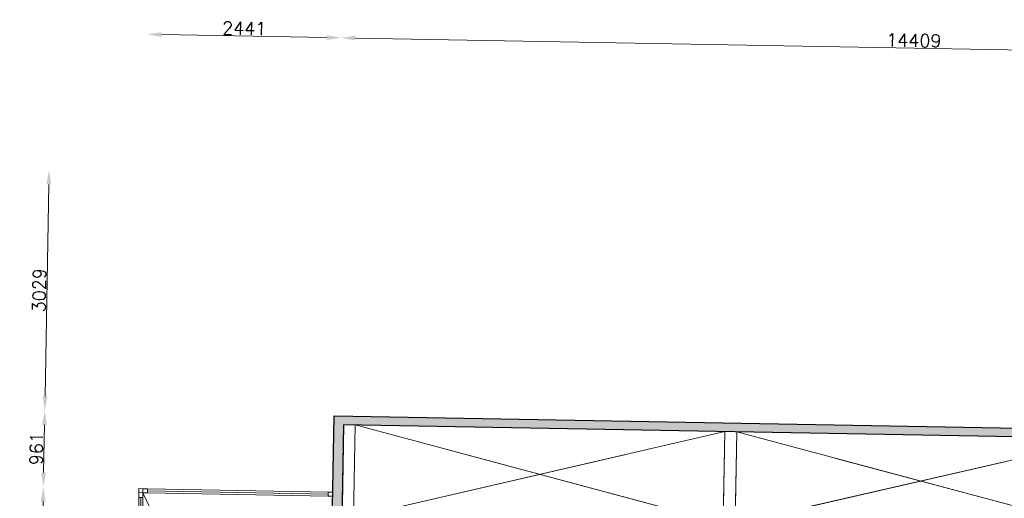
# Model space of a CAD drawing. Header units: millimetres. Extents: x -13022 to 1371524, y -38729 to 632593.
# Tile 186 of 256: x 981842 to 994227, y 17218 to 23244. Entities that reach past the tile are written whole.
import ezdxf

# ---------------------------------------------------------------- set-up
doc = ezdxf.new("R2010")
doc.units = ezdxf.units.MM
doc.header["$LTSCALE"] = 35
doc.linetypes.add('DASHED', pattern=[200, 100, -100])
for name, color, linetype in [('LAYER102', 1, 'Continuous'), ('LAYER111', 7, 'Continuous'), ('LAYER28', 7, 'Continuous'), ('LAYER30', 7, 'Continuous')]:
    doc.layers.add(name, color=color, linetype=linetype)
doc.styles.get("Standard").update_dxf_attribs({"font": 'simplex.shx'})
doc.dimstyles.new('~R----C~', dxfattribs={"dimtxt": 162, "dimasz": 180, "dimexe": 0.18, "dimexo": 0.0625, "dimgap": 16.2, "dimtad": 1, "dimdec": 0, "dimzin": 0, "dimdsep": 46, "dimtxsty": 'Standard', "dimcen": 0.09, "dimse1": 1, "dimse2": 1, "dimclrd": 7, "dimadec": 0, "dimazin": 0, "dimtfac": 1, "dimtdec": 4, "dimtmove": 0, "dimatfit": 3, "dimfxl": 1, "dimtolj": 1, "dimtzin": 0, "dimlwd": 13, "dimarcsym": 0})

# ---------------------------------------------------------------- blocks, each defined once
blk = doc.blocks.new('*D142')
at = {"layer": 'Defpoints', "color": 0, "linetype": 'Continuous', "transparency": 16777216}
for p in [(985884, 23016), (985799, 18257), (983341, 17340)]:
    blk.add_point(p, dxfattribs=at)
at = {"layer": 'LAYER102', "color": 7, "linetype": 'Continuous', "lineweight": 13, "transparency": 16777216}
blk.add_line((983624, 23056), (985704, 23019), dxfattribs=at)
at = {"layer": 'LAYER102', "color": 7, "linetype": 'Continuous', "transparency": 16777216}
for points in [[(983625, 23086), (983624, 23026), (983444, 23060)], [(985705, 23049), (985704, 22989), (985884, 23016)]]:
    blk.add_solid(points, dxfattribs=at)
at = {"layer": 'LAYER102', "color": 0, "linetype": 'Continuous', "transparency": 16777216, "insert": (984666, 23135), "char_height": 162, "attachment_point": 5, "rotation": 358.9686}
blk.add_mtext('\\A1;2441', dxfattribs=at)
blk = doc.blocks.new('*D143')
at = {"layer": 'Defpoints', "color": 0, "linetype": 'Continuous', "transparency": 16777216}
for p in [(1000291, 22756), (1000260, 21026), (985799, 18257)]:
    blk.add_point(p, dxfattribs=at)
at = {"layer": 'LAYER102', "color": 7, "linetype": 'Continuous', "lineweight": 13, "transparency": 16777216}
blk.add_line((986064, 23012), (1000111, 22759), dxfattribs=at)
at = {"layer": 'LAYER102', "color": 7, "linetype": 'Continuous', "transparency": 16777216}
for points in [[(986065, 23042), (986064, 22982), (985884, 23016)], [(1000112, 22789), (1000111, 22729), (1000291, 22756)]]:
    blk.add_solid(points, dxfattribs=at)
at = {"layer": 'LAYER102', "color": 0, "linetype": 'Continuous', "transparency": 16777216, "insert": (993090, 22983), "char_height": 162, "attachment_point": 5, "rotation": 358.9686}
blk.add_mtext('\\A1;14409', dxfattribs=at)
blk = doc.blocks.new('*D149')
at = {"layer": 'Defpoints', "color": 0, "linetype": 'Continuous', "transparency": 16777216}
for p in [(982139, 17362), (983341, 17340), (983161, 7312)]:
    blk.add_point(p, dxfattribs=at)
at = {"layer": 'LAYER102', "color": 7, "linetype": 'Continuous', "lineweight": 13, "transparency": 16777216}
blk.add_line((981962, 7513), (982136, 17182), dxfattribs=at)
at = {"layer": 'LAYER102', "color": 7, "linetype": 'Continuous', "transparency": 16777216}
for points in [[(982106, 17182), (982166, 17181), (982139, 17362)], [(981932, 7514), (981992, 7513), (981959, 7333)]]:
    blk.add_solid(points, dxfattribs=at)
at = {"layer": 'LAYER102', "color": 0, "linetype": 'Continuous', "transparency": 16777216, "insert": (981952, 12349), "char_height": 162, "attachment_point": 5, "rotation": 88.9686}
blk.add_mtext('\\A1;10030', dxfattribs=at)
blk = doc.blocks.new('*D150')
at = {"layer": 'Defpoints', "color": 0, "linetype": 'Continuous', "transparency": 16777216}
for p in [(982157, 18322), (985799, 18257), (983341, 17340)]:
    blk.add_point(p, dxfattribs=at)
at = {"layer": 'LAYER102', "color": 7, "linetype": 'Continuous', "lineweight": 13, "transparency": 16777216}
blk.add_line((982143, 17542), (982153, 18142), dxfattribs=at)
at = {"layer": 'LAYER102', "color": 7, "linetype": 'Continuous', "transparency": 16777216}
for points in [[(982123, 18143), (982183, 18142), (982157, 18322)], [(982113, 17542), (982173, 17541), (982139, 17362)]]:
    blk.add_solid(points, dxfattribs=at)
at = {"layer": 'LAYER102', "color": 0, "linetype": 'Continuous', "transparency": 16777216, "insert": (982051, 17844), "char_height": 162, "attachment_point": 5, "rotation": 88.9686}
blk.add_mtext('\\A1;961', dxfattribs=at)
blk = doc.blocks.new('*D151')
at = {"layer": 'Defpoints', "color": 0, "linetype": 'Continuous', "transparency": 16777216}
for p in [(982211, 21351), (1000260, 21026), (985799, 18257)]:
    blk.add_point(p, dxfattribs=at)
at = {"layer": 'LAYER102', "color": 7, "linetype": 'Continuous', "lineweight": 13, "transparency": 16777216}
blk.add_line((982160, 18502), (982208, 21171), dxfattribs=at)
at = {"layer": 'LAYER102', "color": 7, "linetype": 'Continuous', "transparency": 16777216}
for points in [[(982178, 21171), (982238, 21170), (982211, 21351)], [(982130, 18503), (982190, 18502), (982157, 18322)]]:
    blk.add_solid(points, dxfattribs=at)
at = {"layer": 'LAYER102', "color": 0, "linetype": 'Continuous', "transparency": 16777216, "insert": (982087, 19838), "char_height": 162, "attachment_point": 5, "rotation": 88.9686}
blk.add_mtext('\\A1;3029', dxfattribs=at)

msp = doc.modelspace()

# ---------------------------------------------------------------- hatches: boundary and pattern name
at = {"layer": 'LAYER111', "linetype": 'Continuous', "lineweight": 5}
msp.add_hatch(color=254, dxfattribs=at).paths.add_polyline_path([(985773.309, 16881.758), (985798.56, 18256.573), (1000468.745, 17992.47), (1000466.765, 17882.488), (985915.382, 18144.936), (985892.915, 16879.604)], flags=0)

# ---------------------------------------------------------------- linework, layer by layer
at = {"layer": 'LAYER28', "color": 7, "linetype": 'Continuous', "lineweight": 25}
msp.add_lwpolyline([(985773.309, 16881.758), (985798.56, 18256.573), (1000468.745, 17992.47), (1000466.765, 17882.488), (985915.382, 18144.936), (985892.915, 16879.604)], close=True, dxfattribs=at)
at = {"layer": 'LAYER28', "color": 7, "linetype": 'Continuous', "lineweight": 18}
for points in [[(985894.902, 16979.585), (988324.384, 16935.848), (988322.959, 16835.857), (985892.915, 16879.604), (985915.382, 18144.936), (986062.108, 18142.295), (986041.129, 16976.952)], [(986041.129, 16976.952), (990711.159, 18058.115), (990690.554, 16903.181), (986062.108, 18142.295)], [(990690.554, 16903.181), (990711.159, 18058.115), (990861.009, 18055.417), (990840.529, 16900.442)], [(990840.529, 16900.442), (995510.506, 17971.714), (995489.901, 16816.78), (990861.009, 18055.417)]]:
    msp.add_lwpolyline(points, close=True, dxfattribs=at)
at = {"layer": 'LAYER28', "color": 7, "linetype": 'DASHED', "lineweight": 18}
for points in [[(985894.902, 16979.585), (988324.384, 16935.848), (988322.959, 16835.857), (985892.915, 16879.604), (985915.382, 18144.936), (986062.108, 18142.295), (986041.129, 16976.952)], [(986041.129, 16976.952), (990711.159, 18058.115), (990690.554, 16903.181), (986062.108, 18142.295)], [(990690.554, 16903.181), (990711.159, 18058.115), (990861.009, 18055.417), (990840.529, 16900.442)], [(990840.529, 16900.442), (995510.506, 17971.714), (995489.901, 16816.78), (990861.009, 18055.417)]]:
    msp.add_lwpolyline(points, close=True, dxfattribs=at)
at = {"layer": 'LAYER28', "color": 7, "linetype": 'Continuous', "lineweight": 18}
for points in [[(983391.219, 17339.146), (983341.227, 17340.046), (983340.327, 17290.054)], [(983390.319, 17289.162), (988150.781, 7271.844), (1002666.228, 8502.855)]]:
    msp.add_lwpolyline(points, dxfattribs=at)
at = {"layer": 'LAYER28', "color": 7, "linetype": 'DASHED', "lineweight": 18}
for points in [[(983391.219, 17339.146), (983341.227, 17340.046), (983340.327, 17290.054)], [(983390.319, 17289.162), (988150.781, 7271.844), (1002666.228, 8502.855)]]:
    msp.add_lwpolyline(points, dxfattribs=at)
at = {"layer": 'LAYER30', "color": 7, "linetype": 'Continuous', "lineweight": 18}
for points in [[(983339.059, 17230.068), (983162.482, 7421.657)], [(983364.055, 17229.618), (983187.478, 7421.207)], [(983389.051, 17229.168), (983212.473, 7420.757)], [(983450.309, 17288.082), (985720.066, 17247.221)], [(983450.759, 17313.078), (985720.516, 17272.216)], [(983451.209, 17338.074), (985720.966, 17297.212)]]:
    msp.add_lwpolyline(points, dxfattribs=at)
for points in [[(983390.131, 17289.158), (983389.051, 17229.168), (983339.059, 17230.068), (983340.139, 17290.058)], [(983390.319, 17289.162), (983450.309, 17288.082), (983451.209, 17338.074), (983391.219, 17339.154)], [(985720.066, 17247.221), (985780.057, 17246.141), (985780.957, 17296.132), (985720.966, 17297.212)]]:
    msp.add_lwpolyline(points, close=True, dxfattribs=at)

# ---------------------------------------------------------------- dimensions: what is measured, and where the dimension line sits
at = {"layer": 'LAYER102', "color": 7, "linetype": 'Continuous'}
for base, p1, p2, angle, picture, middle in [((985884.2979, 23015.613), (983341.2268, 17340.0386), (985798.6222, 18256.5638), 358.9686325, '*D142', (984665.9952, 23134.7615)), ((1000291.276, 22756.248), (985798.622, 18256.564), (1000260.126, 21025.943), 358.9686325, '*D143', (993089.537, 22983.115)), ((982211.238, 21350.879), (985798.622, 18256.572), (1000260.126, 21025.951), 88.9686325, '*D151', (982086.791, 19838.257)), ((982156.712, 18322.136), (983341.227, 17340.046), (985798.622, 18256.572), 88.9686325, '*D150', (982050.883, 17843.659)), ((982139.422, 17361.682), (983160.689, 7311.679), (983341.227, 17340.046), 88.9686325, '*D149', (981951.969, 12349.248))]:
    dim = msp.add_linear_dim(base=base, p1=p1, p2=p2, angle=angle, dimstyle='~R----C~', dxfattribs=at)
    dim.commit()
    dim.dimension.update_dxf_attribs({"geometry": picture, "text_midpoint": middle})

doc.saveas('drawing.dxf')
